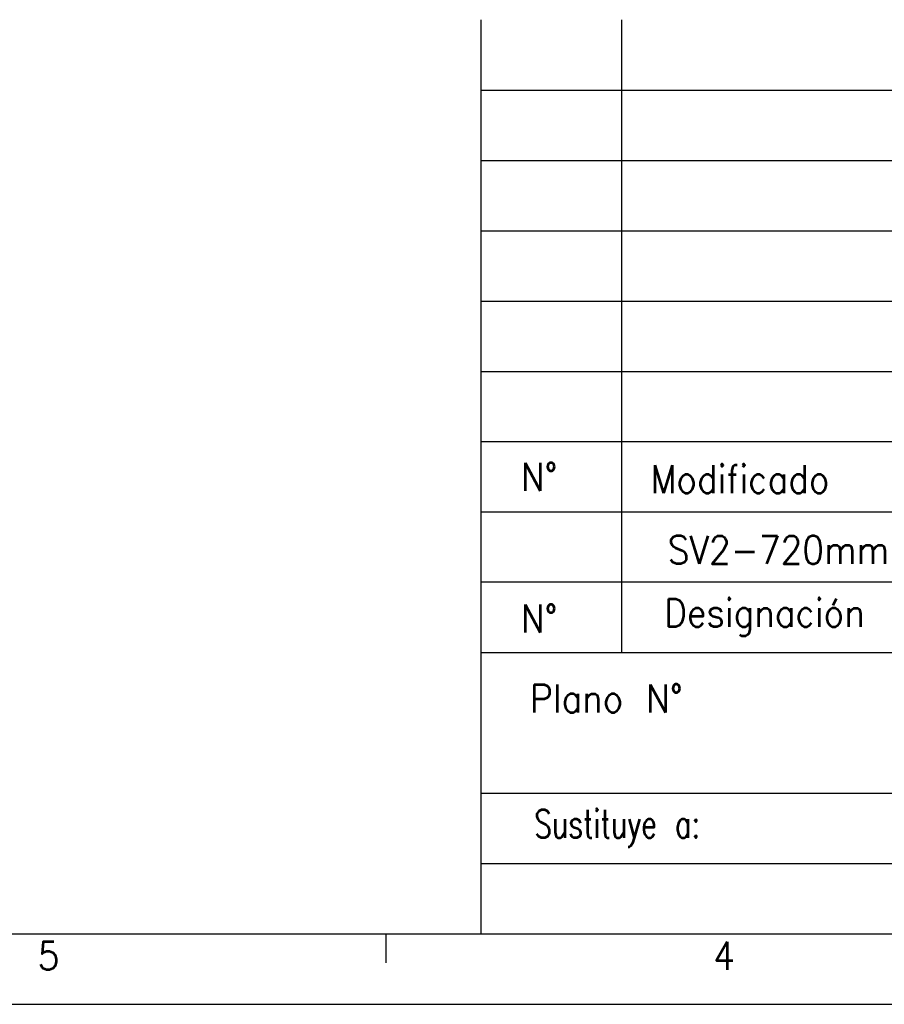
# Model space of a CAD drawing. Header units: millimetres. Extents: x -746 to 1106, y -92 to 517.
# Tile 26 of 55: x -128 to -67, y -92 to -22. Entities that reach past the tile are written whole.
import ezdxf

# ---------------------------------------------------------------- set-up
doc = ezdxf.new("R2010")
doc.units = ezdxf.units.MM
doc.layers.add('1', color=7, linetype='Continuous')
doc.styles.add('CONVERTER_12', font='txt.shx', dxfattribs={"width": 0.9})
doc.styles.add('CONVERTER_14', font='txt.shx', dxfattribs={"width": 0.72})

# ---------------------------------------------------------------- blocks, each defined once
blk = doc.blocks.new('_A1', base_point=(89.413, -87.216))
at = {"layer": '1', "color": 7, "linetype": 'Continuous'}
for p, q in [((-95.587, -87.216), (-95.587, -22.216)), ((-85.587, -67.216), (-85.587, -22.216)), ((-95.587, -57.216), (89.413, -57.216)), ((-95.587, -67.216), (89.413, -67.216)), ((-95.587, -77.216), (-45.587, -77.216)), ((-725.587, -87.216), (89.413, -87.216))]:
    blk.add_line(p, q, dxfattribs=at)
at = {"layer": '1', "color": 2, "linetype": 'Continuous'}
for p, q in [((-95.587, -27.216), (89.413, -27.216)), ((-95.587, -32.216), (37.413, -32.216)), ((-95.587, -37.216), (37.413, -37.216)), ((-95.587, -42.216), (37.413, -42.216)), ((-95.587, -47.216), (37.413, -47.216)), ((-95.587, -52.216), (37.413, -52.216)), ((89.413, -62.216), (-95.587, -62.216)), ((-95.587, -82.216), (-45.587, -82.216)), ((-102.351, -87.263), (-102.351, -89.263)), ((-745.587, -92.216), (94.413, -92.216))]:
    blk.add_line(p, q, dxfattribs=at)
at = {"layer": '1', "color": 2, "char_height": 2}
for s, insert, attachment_point, line_spacing_factor, style in [('N%%d', (-91.465, -54.716), 5, 1.320528, 'CONVERTER_12'), ('Modificado', (-83.56, -54.885), 4, 1.320528, 'CONVERTER_12'), ('N%%d', (-91.465, -64.793), 5, 1.320528, 'CONVERTER_12'), ('Designación', (-82.587, -64.716), 4, 1.320528, 'CONVERTER_12'), ('Plano N%%d', (-81.255, -70.472), 6, 1.320528, 'CONVERTER_12'), ('Sustituye a:', (-80.026, -79.716), 6, 1.320528, 'CONVERTER_14'), ('5', (-127.103, -88.763), 4, 1.20048, 'CONVERTER_12'), ('4', (-79.091, -88.763), 4, 1.20048, 'CONVERTER_12')]:
    blk.add_mtext(s, dxfattribs=dict(at, insert=insert, attachment_point=attachment_point, line_spacing_factor=line_spacing_factor, style=style))

msp = doc.modelspace()

# ---------------------------------------------------------------- block references
msp.add_blockref('_A1', (89.413, -87.216))

# ---------------------------------------------------------------- texts
at = {"layer": '1', "color": 2, "style": 'CONVERTER_12', "width": 0.9}
msp.add_text('SV2-720mm / Cabeza roscada', height=2, dxfattribs=at).set_placement((-82.323, -60.905))

doc.saveas('drawing.dxf')
